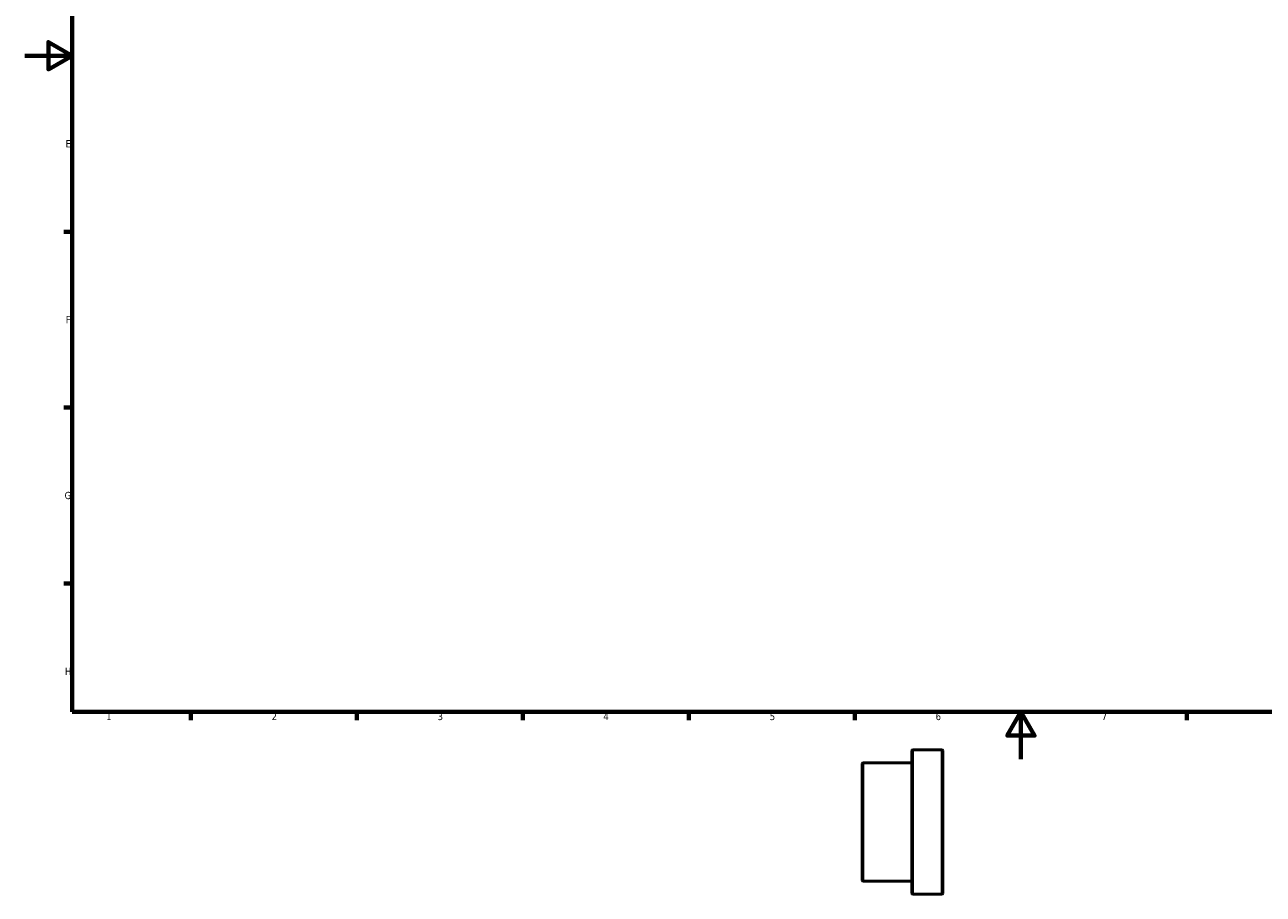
# Model space of a CAD drawing. Header units: millimetres. Extents: x -25 to 884, y -57 to 811.
# Tile 1 of 4: x 0 to 523, y -57 to 310. Entities that reach past the tile are written whole.
import ezdxf

# ---------------------------------------------------------------- set-up
doc = ezdxf.new("R2010")
doc.units = ezdxf.units.MM
for name, color, linetype, lineweight in [('Border (ANSI)', 7, 'Continuous', 70), ('Visible (ANSI)', 7, 'Continuous', 50), ('Visible Narrow (ANSI)', 7, 'Continuous', 35)]:
    doc.layers.add(name, color=color, linetype=linetype, lineweight=lineweight)
doc.styles.add('Note Text (ANSI)', font='tahoma.ttf')

# ---------------------------------------------------------------- blocks, each defined once
blk = doc.blocks.new('Borders Default Border')
at = {"layer": 'Border (ANSI)'}
for p, q in [((20, 222.75), (16.55, 222.75)), ((20, 148.5), (16.55, 148.5)), ((20, 74.25), (16.55, 74.25)), ((70.08, 20), (70.08, 16.55)), ((140.17, 20), (140.17, 16.55)), ((210.25, 20), (210.25, 16.55)), ((280.33, 20), (280.33, 16.55)), ((350.42, 20), (350.42, 16.55)), ((490.58, 20), (490.58, 16.55))]:
    blk.add_line(p, q, dxfattribs=at)
at = {"layer": 'Border (ANSI)', "flags": 128}
for points in [[(20, 20), (20, 574), (821, 574), (821, 20), (20, 20)], [(0, 297), (20, 297), (10, 302.77), (10, 291.23), (20, 297)], [(420.5, 0), (420.5, 20), (414.73, 10), (426.27, 10), (420.5, 20)]]:
    blk.add_lwpolyline(points, dxfattribs=at)
at = {"layer": 'Border (ANSI)', "char_height": 3.05, "attachment_point": 7, "style": 'Note Text (ANSI)'}
for s, insert in [('E', (17.21, 258.35)), ('F', (17.29, 184.1)), ('G', (16.81, 109.79)), ('H', (16.97, 35.6)), ('1', (34.35, 16.55)), ('2', (104.2, 16.55)), ('3', (174.26, 16.49)), ('4', (244.23, 16.55)), ('5', (314.48, 16.49)), ('6', (384.49, 16.49)), ('7', (454.6, 16.55))]:
    blk.add_mtext(s, dxfattribs=dict(at, insert=insert))

msp = doc.modelspace()

# ---------------------------------------------------------------- linework, layer by layer
at = {"layer": 'Visible (ANSI)'}
for p, q in [((374.5312, -56.5712), (374.5312, 3.6288)), ((387.1312, 4.0288), (374.9312, 4.0288)), ((387.5312, 3.6288), (387.5312, -56.5712)), ((353.5312, -51.0712), (353.5312, -1.8712)), ((374.5312, -1.4712), (353.9312, -1.4712)), ((374.5312, -51.4712), (353.9312, -51.4712)), ((387.1312, -56.9712), (374.9312, -56.9712))]:
    msp.add_line(p, q, dxfattribs=at)
for centre, start, end in [((374.9312, 3.6288), 90, 180), ((387.1312, 3.6288), 0, 90), ((353.9312, -1.8712), 90, 180), ((353.9312, -51.0712), 180, 270), ((374.9312, -56.5712), 180, 270), ((387.1312, -56.5712), 270, 0)]:
    msp.add_arc(centre, 0.4, start, end, dxfattribs=at)
at = {"layer": 'Visible Narrow (ANSI)'}
for p, q in [((374.9312, 3.6533), (374.9312, -56.5957)), ((387.1312, -56.5957), (387.1312, 3.6533)), ((353.9312, -1.779), (353.9312, -51.1634))]:
    msp.add_line(p, q, dxfattribs=at)

# ---------------------------------------------------------------- block references
msp.add_blockref('Borders Default Border', (0, 0))

doc.saveas('drawing.dxf')
